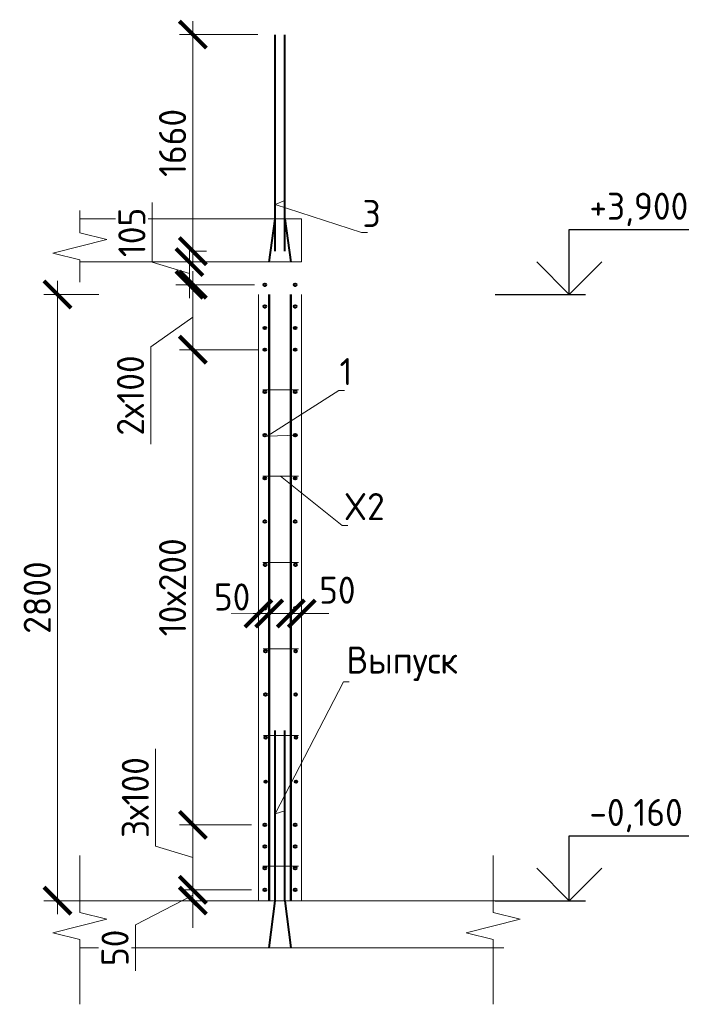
# Model space of a CAD drawing. Header units: millimetres. Extents: x 369815 to 1481759, y -423071 to -27917.
# Tile 16 of 256: x 495687 to 501972, y -408214 to -399118. Entities that reach past the tile are written whole.
import ezdxf
from ezdxf import colors
from ezdxf.entities.mleader import LeaderData, LeaderLine
from ezdxf.math import Vec2, Vec3

# ---------------------------------------------------------------- set-up
doc = ezdxf.new("R2010")
doc.units = ezdxf.units.MM
doc.linetypes.add('01 Штриховая _4 мм_', pattern=[6, 3.5, -2.5])
for name, color, linetype, lineweight in [('AF_Perekritie', 90, 'Continuous', 18), ('AF_Stena', 90, 'Continuous', 18), ('KR_Fundament', 253, 'Continuous', 18), ('Арм_шпильки', 143, 'Continuous', 18), ('Армирование', 3, 'Continuous', 40), ('АрмСтер', 2, 'Continuous', 50), ('подоснова', 151, 'Continuous', 5), ('РАЗМЕРЫ', 1, 'Continuous', 9)]:
    doc.layers.add(name, color=color, linetype=linetype, lineweight=lineweight)
doc.styles.add('GOST-2.304_Type-B', font='GOST_Common.ttf')
doc.dimstyles.new('мой 25', dxfattribs={"dimscale": 100, "dimtxt": 2.5, "dimasz": 2.5, "dimexe": 1.25, "dimexo": 0.625, "dimtad": 1, "dimdec": 0, "dimlfac": 0.5, "dimtxsty": 'GOST-2.304_Type-B', "dimblk": 'ARCHTICK', "dimcen": 2.5, "dimdle": 1.25, "dimaunit": 1, "dimadec": 1, "dimazin": 2, "dimtfac": 1, "dimtdec": 0, "dimtmove": 1, "dimatfit": 3, "dimfxl": 6, "dimfxlon": 1, "dimtfill": 1, "dimlwd": -1, "dimlwe": -1, "dimarcsym": 0})

# ---------------------------------------------------------------- blocks, each defined once
blk = doc.blocks.new('_None')
blk = doc.blocks.new('_ArchTick')
at = {"color": 0, "linetype": 'ByBlock', "const_width": 0.15}
blk.add_lwpolyline([(-0.5, -0.5), (0.5, 0.5)], dxfattribs=at)
blk = doc.blocks.new('*D1664')
at = {"layer": 'DEFPOINTS', "color": 0, "transparency": 16777216}
for p in [(497891.1, -403953.6), (497991.1, -403953.6), (497991.1, -404603.8)]:
    blk.add_point(p, dxfattribs=at)
at = {"layer": 'РАЗМЕРЫ', "color": 0, "linetype": 'Continuous', "transparency": 16777216}
for p, q in [((497891.1, -404016.1), (497891.1, -404728.8)), ((497991.1, -404016.1), (497991.1, -404728.8)), ((497891.1, -404603.8), (497641.1, -404603.8)), ((497891.1, -404603.8), (497991.1, -404603.8)), ((497991.1, -404603.8), (498241.1, -404603.8))]:
    blk.add_line(p, q, dxfattribs=at)
at = {"layer": 'РАЗМЕРЫ', "color": 0, "transparency": 16777216, "insert": (497648.5, -404450.8), "char_height": 250, "attachment_point": 5, "style": 'GOST-2.304_Type-B', "bg_fill": 3, "box_fill_scale": 1.1, "bg_fill_color": 256, "bg_fill_true_color": 13158600, "bg_fill_transparency": 0}
blk.add_mtext('50', dxfattribs=at)
at = {"layer": 'РАЗМЕРЫ', "color": 0, "transparency": 16777216, "xscale": 250, "yscale": 250, "zscale": 250}
blk.add_blockref('_ArchTick', (497891.1, -404603.8), dxfattribs=at)
at = {"layer": 'РАЗМЕРЫ', "color": 0, "transparency": 16777216, "xscale": 250, "yscale": 250, "zscale": 250, "rotation": 180}
blk.add_blockref('_ArchTick', (497991.1, -404603.8), dxfattribs=at)
blk = doc.blocks.new('*D1665')
at = {"layer": 'DEFPOINTS', "color": 0, "transparency": 16777216}
for p in [(498191.1, -403953.6), (498291.1, -403953.6), (498291.1, -404603.8)]:
    blk.add_point(p, dxfattribs=at)
at = {"layer": 'РАЗМЕРЫ', "color": 0, "linetype": 'Continuous', "transparency": 16777216}
for p, q in [((498191.1, -404016.1), (498191.1, -404728.8)), ((498291.1, -404016.1), (498291.1, -404728.8)), ((498191.1, -404603.8), (497941.1, -404603.8)), ((498191.1, -404603.8), (498291.1, -404603.8)), ((498291.1, -404603.8), (498541.1, -404603.8))]:
    blk.add_line(p, q, dxfattribs=at)
at = {"layer": 'РАЗМЕРЫ', "color": 0, "transparency": 16777216, "xscale": 250, "yscale": 250, "zscale": 250}
blk.add_blockref('_ArchTick', (498191.1, -404603.8), dxfattribs=at)
at = {"layer": 'РАЗМЕРЫ', "color": 0, "transparency": 16777216, "insert": (498620.7, -404388.2), "char_height": 250, "attachment_point": 5, "style": 'GOST-2.304_Type-B', "bg_fill": 3, "box_fill_scale": 1.1, "bg_fill_color": 256, "bg_fill_true_color": 13158600, "bg_fill_transparency": 0}
blk.add_mtext('50', dxfattribs=at)
at = {"layer": 'РАЗМЕРЫ', "color": 0, "transparency": 16777216, "xscale": 250, "yscale": 250, "zscale": 250, "rotation": 180}
blk.add_blockref('_ArchTick', (498291.1, -404603.8), dxfattribs=at)
blk = doc.blocks.new('*D1666')
at = {"layer": 'DEFPOINTS', "color": 0, "transparency": 16777216}
for p in [(496482, -401656.2), (496036.5, -407256.2), (498355.3, -407256.2)]:
    blk.add_point(p, dxfattribs=at)
at = {"layer": 'РАЗМЕРЫ', "color": 0, "linetype": 'Continuous', "transparency": 16777216}
for p, q in [((496036.5, -401531.2), (496036.5, -407381.2)), ((496419.5, -401656.2), (495911.5, -401656.2)), ((496636.5, -407256.2), (495911.5, -407256.2))]:
    blk.add_line(p, q, dxfattribs=at)
at = {"layer": 'РАЗМЕРЫ', "color": 0, "transparency": 16777216, "xscale": 250, "yscale": 250, "zscale": 250}
for p, rotation in [((496036.5, -401656.2), 90), ((496036.5, -407256.2), 270)]:
    blk.add_blockref('_ArchTick', p, dxfattribs=dict(at, rotation=rotation))
at = {"layer": 'РАЗМЕРЫ', "color": 0, "transparency": 16777216, "insert": (495849, -404456.2), "char_height": 250, "attachment_point": 5, "rotation": 90, "style": 'GOST-2.304_Type-B', "bg_fill": 3, "box_fill_scale": 1.1, "bg_fill_color": 256, "bg_fill_true_color": 13158600, "bg_fill_transparency": 0}
blk.add_mtext('2800', dxfattribs=at)
blk = doc.blocks.new('*D1667')
at = {"layer": 'DEFPOINTS', "color": 0, "transparency": 16777216}
for p in [(497286.4, -399256.2), (498046.4, -399256.2), (497249.6, -401256.2)]:
    blk.add_point(p, dxfattribs=at)
at = {"layer": 'РАЗМЕРЫ', "color": 0, "linetype": 'Continuous', "transparency": 16777216}
for p, q in [((497286.4, -401381.2), (497286.4, -399131.2)), ((497886.4, -399256.2), (497161.4, -399256.2)), ((497286.4, -401256.2), (497411.4, -401256.2))]:
    blk.add_line(p, q, dxfattribs=at)
at = {"layer": 'РАЗМЕРЫ', "color": 0, "transparency": 16777216, "xscale": 250, "yscale": 250, "zscale": 250}
for p, rotation in [((497286.4, -399256.2), 90), ((497286.4, -401256.2), 270)]:
    blk.add_blockref('_ArchTick', p, dxfattribs=dict(at, rotation=rotation))
at = {"layer": 'РАЗМЕРЫ', "color": 0, "transparency": 16777216, "insert": (497098.9, -400256.2), "char_height": 250, "attachment_point": 5, "rotation": 90, "style": 'GOST-2.304_Type-B', "bg_fill": 3, "box_fill_scale": 1.1, "bg_fill_color": 256, "bg_fill_true_color": 13158600, "bg_fill_transparency": 0}
blk.add_mtext('1660', dxfattribs=at)
blk = doc.blocks.new('*D1668')
at = {"layer": 'DEFPOINTS', "color": 0, "transparency": 16777216}
for p in [(497286.4, -407156.3), (497891.1, -407156.3), (497891.1, -407256.2)]:
    blk.add_point(p, dxfattribs=at)
at = {"layer": 'РАЗМЕРЫ', "color": 0, "linetype": 'Continuous', "transparency": 16777216}
for p, q in [((497286.4, -407156.3), (497286.4, -406906.3)), ((497286.4, -407206.2), (496755.1, -407479.6)), ((497828.6, -407156.3), (497161.4, -407156.3)), ((497286.4, -407256.2), (497286.4, -407156.3)), ((497286.4, -407256.2), (497286.4, -407156.3)), ((497828.6, -407256.2), (497161.4, -407256.2)), ((497286.4, -407256.2), (497286.4, -407506.2)), ((496755.1, -407479.6), (496755.1, -407904.6))]:
    blk.add_line(p, q, dxfattribs=at)
at = {"layer": 'РАЗМЕРЫ', "color": 0, "transparency": 16777216, "xscale": 250, "yscale": 250, "zscale": 250}
for p, rotation in [((497286.4, -407156.3), 270), ((497286.4, -407256.2), 90)]:
    blk.add_blockref('_ArchTick', p, dxfattribs=dict(at, rotation=rotation))
at = {"layer": 'РАЗМЕРЫ', "color": 0, "transparency": 16777216, "insert": (496567.6, -407692.1), "char_height": 250, "attachment_point": 5, "rotation": 90, "style": 'GOST-2.304_Type-B', "bg_fill": 3, "box_fill_scale": 1.1, "bg_fill_color": 256, "bg_fill_true_color": 13158600, "bg_fill_transparency": 0}
blk.add_mtext('50', dxfattribs=at)
blk = doc.blocks.new('*D1669')
at = {"layer": 'DEFPOINTS', "color": 0, "transparency": 16777216}
for p in [(497286.4, -406556.3), (497891.1, -406556.3), (497792.1, -407156.3)]:
    blk.add_point(p, dxfattribs=at)
at = {"layer": 'РАЗМЕРЫ', "color": 0, "linetype": 'Continuous', "transparency": 16777216}
for p, q in [((496942.6, -406753.2), (496942.6, -405853.2)), ((497286.4, -407281.3), (497286.4, -406431.3)), ((497828.6, -406556.3), (497161.4, -406556.3)), ((497286.4, -406856.3), (496942.6, -406753.2)), ((497729.6, -407156.3), (497161.4, -407156.3))]:
    blk.add_line(p, q, dxfattribs=at)
at = {"layer": 'РАЗМЕРЫ', "color": 0, "transparency": 16777216, "xscale": 250, "yscale": 250, "zscale": 250}
for p, rotation in [((497286.4, -406556.3), 90), ((497286.4, -407156.3), 270)]:
    blk.add_blockref('_ArchTick', p, dxfattribs=dict(at, rotation=rotation))
at = {"layer": 'РАЗМЕРЫ', "color": 0, "transparency": 16777216, "insert": (496755.1, -406303.2), "char_height": 250, "attachment_point": 5, "rotation": 90, "style": 'GOST-2.304_Type-B', "bg_fill": 3, "box_fill_scale": 1.1, "bg_fill_color": 256, "bg_fill_true_color": 13158600, "bg_fill_transparency": 0}
blk.add_mtext('3х100', dxfattribs=at)
blk = doc.blocks.new('*D1670')
at = {"layer": 'DEFPOINTS', "color": 0, "transparency": 16777216}
for p in [(497286.4, -402166.2), (497951.1, -402166.2), (497860.5, -406556.3)]:
    blk.add_point(p, dxfattribs=at)
at = {"layer": 'РАЗМЕРЫ', "color": 0, "linetype": 'Continuous', "transparency": 16777216}
for p, q in [((497286.4, -406681.3), (497286.4, -402041.2)), ((497886.4, -402166.2), (497161.4, -402166.2)), ((497798, -406556.3), (497161.4, -406556.3))]:
    blk.add_line(p, q, dxfattribs=at)
at = {"layer": 'РАЗМЕРЫ', "color": 0, "transparency": 16777216, "xscale": 250, "yscale": 250, "zscale": 250}
for p, rotation in [((497286.4, -402166.2), 90), ((497286.4, -406556.3), 270)]:
    blk.add_blockref('_ArchTick', p, dxfattribs=dict(at, rotation=rotation))
at = {"layer": 'РАЗМЕРЫ', "color": 0, "transparency": 16777216, "insert": (497098.9, -404361.2), "char_height": 250, "attachment_point": 5, "rotation": 90, "style": 'GOST-2.304_Type-B', "bg_fill": 3, "box_fill_scale": 1.1, "bg_fill_color": 256, "bg_fill_true_color": 13158600, "bg_fill_transparency": 0}
blk.add_mtext('10х200', dxfattribs=at)
blk = doc.blocks.new('*D1671')
at = {"layer": 'DEFPOINTS', "color": 0, "transparency": 16777216}
for p in [(497254.5, -401356.2), (497859.2, -401356.2), (497939.1, -401566.2)]:
    blk.add_point(p, dxfattribs=at)
at = {"layer": 'РАЗМЕРЫ', "color": 0, "linetype": 'Continuous', "transparency": 16777216}
for p, q in [((496910.7, -401358), (496910.7, -400808)), ((497254.5, -401691.2), (497254.5, -401231.2)), ((497254.5, -401461.2), (496910.7, -401358)), ((497796.7, -401356.2), (497129.5, -401356.2)), ((497854.5, -401566.2), (497129.5, -401566.2))]:
    blk.add_line(p, q, dxfattribs=at)
at = {"layer": 'РАЗМЕРЫ', "color": 0, "transparency": 16777216, "xscale": 250, "yscale": 250, "zscale": 250}
for p, rotation in [((497254.5, -401356.2), 90), ((497254.5, -401566.2), 270)]:
    blk.add_blockref('_ArchTick', p, dxfattribs=dict(at, rotation=rotation))
at = {"layer": 'РАЗМЕРЫ', "color": 0, "transparency": 16777216, "insert": (496723.2, -401083), "char_height": 250, "attachment_point": 5, "rotation": 90, "style": 'GOST-2.304_Type-B', "bg_fill": 3, "box_fill_scale": 1.1, "bg_fill_color": 256, "bg_fill_true_color": 13158600, "bg_fill_transparency": 0}
blk.add_mtext('105', dxfattribs=at)
blk = doc.blocks.new('*D1672')
at = {"layer": 'DEFPOINTS', "color": 0, "transparency": 16777216}
for p in [(497781.3, -401566.2), (497286.4, -402166.2), (497578.7, -402166.2)]:
    blk.add_point(p, dxfattribs=at)
at = {"layer": 'РАЗМЕРЫ', "color": 0, "linetype": 'Continuous', "transparency": 16777216}
for p, q in [((497286.4, -401441.2), (497286.4, -402291.2)), ((497718.8, -401566.2), (497161.4, -401566.2)), ((497286.4, -401866.2), (496897.9, -402139.6)), ((496897.9, -402139.6), (496897.9, -403039.6)), ((497516.2, -402166.2), (497161.4, -402166.2))]:
    blk.add_line(p, q, dxfattribs=at)
at = {"layer": 'РАЗМЕРЫ', "color": 0, "transparency": 16777216, "xscale": 250, "yscale": 250, "zscale": 250}
for p, rotation in [((497286.4, -401566.2), 90), ((497286.4, -402166.2), 270)]:
    blk.add_blockref('_ArchTick', p, dxfattribs=dict(at, rotation=rotation))
at = {"layer": 'РАЗМЕРЫ', "color": 0, "transparency": 16777216, "insert": (496710.4, -402589.6), "char_height": 250, "attachment_point": 5, "rotation": 90, "style": 'GOST-2.304_Type-B', "bg_fill": 3, "box_fill_scale": 1.1, "bg_fill_color": 256, "bg_fill_true_color": 13158600, "bg_fill_transparency": 0}
blk.add_mtext('2х100', dxfattribs=at)

msp = doc.modelspace()

# ---------------------------------------------------------------- linework, layer by layer
at = {"elevation": 3100}
for points in [[(500761.9, -401056.2), (501867.2, -401056.2)], [(500761.9, -401656.2), (500761.9, -401056.2)], [(501061.9, -401356.2), (500761.9, -401656.2), (500461.9, -401356.2)], [(500077.4, -401656.2), (500911.9, -401656.2)], [(500761.9, -406656.2), (501867.2, -406656.2)], [(500761.9, -407256.2), (500761.9, -406656.2)], [(501061.9, -406956.2), (500761.9, -407256.2), (500461.9, -406956.2)], [(500077.4, -407256.2), (500911.9, -407256.2)]]:
    msp.add_lwpolyline(points, dxfattribs=at)
at = {"layer": 'AF_Perekritie', "linetype": '01 Штриховая _4 мм_', "lineweight": 9}
for p, q in [((498291.1, -400956.2, 3100), (496242.5, -400956.2, 3100)), ((496242.5, -401356.2, 3100), (498291.1, -401356.2, 3100))]:
    msp.add_line(p, q, dxfattribs=at)
at = {"layer": 'AF_Stena', "lineweight": 20}
for p, q in [((498291.1, -401356.2, 3100), (498291.1, -400957.2, 3100)), ((498291.1, -401356.2, 3100), (497891.1, -401356.2, 3100)), ((497891.1, -401656.2, 3100), (497891.1, -407256.2, 3100)), ((498291.1, -407256.2, 3100), (498291.1, -401656.2, 3100))]:
    msp.add_line(p, q, dxfattribs=at)
at = {"layer": 'AF_Stena', "lineweight": 20, "elevation": 3100}
for points in [[(496242.5, -401031.2), (496242.5, -400881.2)], [(496242.5, -401031.2), (496242.5, -401086.2)], [(496242.5, -401086.2), (496492.5, -401148.7)], [(496492.5, -401148.7), (495992.5, -401273.7)], [(495992.5, -401273.7), (496242.5, -401336.2)], [(496242.5, -401336.2), (496242.5, -401391.2)], [(496242.5, -401391.2), (496242.5, -401541.2)], [(496242.5, -407309.5), (496242.5, -406837.6)], [(500058.9, -407309.5), (500058.9, -406837.6)], [(496242.5, -407309.5), (496242.5, -407364.5)], [(496242.5, -407364.5), (496492.5, -407427)], [(500058.9, -407309.5), (500058.9, -407364.5)], [(500058.9, -407364.5), (500308.9, -407427)], [(496492.5, -407427), (495992.5, -407552)], [(500308.9, -407427), (499808.9, -407552)], [(495992.5, -407552), (496242.5, -407614.5)], [(499808.9, -407552), (500058.9, -407614.5)], [(496242.5, -407614.5), (496242.5, -407669.5)], [(500058.9, -407614.5), (500058.9, -407669.5)], [(496242.5, -407669.5), (496242.5, -408213.6)], [(500058.9, -407669.5), (500058.9, -408213.6)]]:
    msp.add_lwpolyline(points, dxfattribs=at)
at = {"layer": 'KR_Fundament', "lineweight": 9}
for p, q in [((500158.9, -407256.2, 3100), (496242.5, -407256.2, 3100)), ((496242.5, -407692, 3100), (500158.9, -407692, 3100))]:
    msp.add_line(p, q, dxfattribs=at)
at = {"layer": 'Арм_шпильки'}
msp.add_line((497931.1, -402536.3, 3100), (498260.6, -402536.3, 3100), dxfattribs=at)
at = {"layer": 'Армирование', "ltscale": 100}
for p, q in [((498046.4, -401256.2, 3100), (498046.4, -399258.6, 3100)), ((498137.1, -401256.2, 3100), (498137.1, -399258.6, 3100)), ((497992.4, -401358.6, 3100), (498046.4, -400956.2, 3100)), ((498137.1, -400956.2, 3100), (498191.1, -401358.6, 3100)), ((498046.1, -407256.2, 3100), (498046.4, -405683, 3100)), ((498136.8, -407256.2, 3100), (498137.1, -405683, 3100))]:
    msp.add_line(p, q, dxfattribs=at)
for centre in [(497951.1, -402556.3, 3100), (498231.1, -402556.3, 3100), (497951.1, -402956.3, 3100), (498231.1, -402956.3, 3100), (498231.1, -406756.2, 3100), (498231.1, -407156.2, 3100)]:
    msp.add_circle(centre, 12, dxfattribs=at)
at = {"layer": 'АрмСтер', "ltscale": 15}
for p, q in [((497992.4, -407256.2, 3100), (497992.4, -401656.2, 3100)), ((498190.8, -407256.2, 3100), (498190.8, -401656.2, 3100))]:
    msp.add_line(p, q, dxfattribs=at)

# ---------------------------------------------------------------- texts
at = {"style": 'GOST-2.304_Type-B'}
for s, p in [('+3,900', (500947.9, -400966.2, 3100)), ('-0,160', (500947.9, -406566.2, 3100))]:
    msp.add_text(s, height=250, dxfattribs=at).set_placement(p)

# ---------------------------------------------------------------- leaders
at = {"layer": 'подоснова'}
ml = msp.add_multileader_mtext('Standard', dxfattribs=at)
ml.set_content('3', color=256, style='GOST-2.304_Type-B')
ml.set_leader_properties(color=256, linetype='ByLayer', lineweight=15)
ml.set_arrow_properties(name='NONE')
ml.build(insert=Vec2(0, 0))
ml.multileader.update_dxf_attribs({"text_left_attachment_type": 6, "text_right_attachment_type": 6, "dogleg_length": 10, "arrow_head_size": 18})
ctx = ml.context
ctx.base_point, ctx.char_height, ctx.arrow_head_size, ctx.landing_gap_size, ctx.plane_origin = Vec3(498854.7, -401083.3, 3100), 250, 18, 20, Vec3(497637.8, -399770.7, 3100)
ctx.left_attachment, ctx.right_attachment, ctx.text_align_type = 6, 6, 1
notes = []
notes.append((ctx, [(0, (1, 1, 0), (498844.7, -401083.3, 3100), (1, 0), 10, [(1, [(498137.1, -400787.2, 3100), (498046.4, -400825.1, 3100)], 0, [])])]))
ctx.mtext.insert, ctx.mtext.width, ctx.mtext.alignment, ctx.mtext.flow_direction = Vec3(498937.2, -400783.3, 3100), 22.898, 2, 5
ml = msp.add_multileader_mtext('Standard', dxfattribs=at)
ml.set_content('1 ', color=256, style='GOST-2.304_Type-B')
ml.set_leader_properties(color=256, linetype='ByLayer', lineweight=15)
ml.set_arrow_properties(name='NONE')
ml.build(insert=Vec2(0, 0))
ml.multileader.update_dxf_attribs({"text_left_attachment_type": 6, "text_right_attachment_type": 6, "dogleg_length": 10, "arrow_head_size": 18})
ctx = ml.context
ctx.base_point, ctx.char_height, ctx.arrow_head_size, ctx.landing_gap_size, ctx.plane_origin = Vec3(498643.1, -402543.7, 3100), 250, 18, 20, Vec3(497648.6, -402103.4, 3100)
ctx.left_attachment, ctx.right_attachment, ctx.text_align_type = 6, 6, 1
notes.append((ctx, [(0, (1, 1, 0), (498633.1, -402543.7, 3100), (1, 0), 10, [(1, [(498255.1, -402956.3, 3100), (497971.2, -402965.7, 3100)], 0, [])])]))
ctx.mtext.insert, ctx.mtext.width, ctx.mtext.alignment, ctx.mtext.flow_direction = Vec3(498700.6, -402243.7, 3100), 22.898, 2, 5
ml = msp.add_multileader_mtext('Standard', dxfattribs=at)
ml.set_content('Выпуск', color=256, style='GOST-2.304_Type-B')
ml.set_leader_properties(color=256, linetype='ByLayer', lineweight=15)
ml.set_arrow_properties(name='NONE')
ml.build(insert=Vec2(0, 0))
ml.multileader.update_dxf_attribs({"text_left_attachment_type": 6, "text_right_attachment_type": 6, "dogleg_length": 10, "arrow_head_size": 18})
ctx = ml.context
ctx.base_point, ctx.char_height, ctx.arrow_head_size, ctx.landing_gap_size, ctx.plane_origin = Vec3(498687.4, -405233.7, 3100), 250, 18, 20, Vec3(497530.4, -405215.6, 3100)
ctx.left_attachment, ctx.right_attachment, ctx.text_align_type = 6, 6, 1
notes.append((ctx, [(0, (1, 1, 0), (498677.4, -405233.7, 3100), (1, 0), 10, [(1, [(498137, -406426, 3100), (498046.1, -406453.5, 3100)], 0, [])])]))
ctx.mtext.insert, ctx.mtext.width, ctx.mtext.alignment, ctx.mtext.flow_direction = Vec3(499219.9, -404908.7, 3100), 22.898, 2, 5
for ctx, leaders in notes:
    for number, flags, end, landing, length, lines in leaders:
        leader = LeaderData()
        leader.index, (leader.has_last_leader_line, leader.has_dogleg_vector, leader.attachment_direction) = number, flags
        leader.last_leader_point, leader.dogleg_vector, leader.dogleg_length = Vec3(end), Vec3(landing), length
        for number, points, colour, breaks in lines:
            line = LeaderLine()
            line.index, line.vertices, line.color, line.breaks = number, Vec3.list(points), colors.encode_raw_color(colour), breaks
            leader.lines.append(line)
        ctx.leaders.append(leader)

# ---------------------------------------------------------------- next in the draw order: dimensions: what is measured, and where the dimension line sits
at = {"layer": 'РАЗМЕРЫ', "color": 146, "true_color": 0x006272}
dim = msp.add_linear_dim(base=(497286.4, -399256.2, 3100), p1=(497249.6, -401256.2, 3100), p2=(498046.4, -399256.2, 3100), angle=90, text='1660', dimstyle='мой 25', dxfattribs=at)
dim.commit()
dim.dimension.update_dxf_attribs({"geometry": '*D1667', "text_midpoint": (497098.9, -400256.2, 3100)})
dim = msp.add_linear_dim(base=(497991.1, -404603.8, 3100), p1=(497891.1, -403953.6, 3100), p2=(497991.1, -403953.6, 3100), dimstyle='мой 25', dxfattribs=at)
dim.commit()
dim.dimension.update_dxf_attribs({"geometry": '*D1664', "text_midpoint": (497648.5, -404638.3, 3100), "dimtype": 160})

# ---------------------------------------------------------------- next in the draw order: dimensions: what is measured, and where the dimension line sits
dim = msp.add_linear_dim(base=(498291.1, -404603.8, 3100), p1=(498191.1, -403953.6, 3100), p2=(498291.1, -403953.6, 3100), dimstyle='мой 25', dxfattribs=at)
dim.commit()
dim.dimension.update_dxf_attribs({"geometry": '*D1665', "text_midpoint": (498620.7, -404575.7, 3100), "dimtype": 160})

# ---------------------------------------------------------------- next in the draw order: dimensions: what is measured, and where the dimension line sits
dim = msp.add_linear_dim(base=(496036.5, -407256.2, 3100), p1=(496482, -401656.2, 3100), p2=(498355.3, -407256.2, 3100), angle=90, dimstyle='мой 25', dxfattribs=at)
dim.commit()
dim.dimension.update_dxf_attribs({"geometry": '*D1666', "text_midpoint": (495849, -404456.2, 3100)})

# ---------------------------------------------------------------- next in the draw order: linework, layer by layer
at = {"layer": 'Арм_шпильки'}
for p, q in [((497931.1, -403334.6, 3100), (498260.6, -403334.6, 3100)), ((497933.8, -404133, 3100), (498260.6, -404133, 3100)), ((497936.4, -404931.3, 3100), (498260.6, -404931.3, 3100)), ((497939.1, -405729.6, 3100), (498260.6, -405729.6, 3100)), ((497931.1, -406936.2, 3100), (498260.6, -406936.2, 3100))]:
    msp.add_line(p, q, dxfattribs=at)
at = {"layer": 'Армирование', "ltscale": 100}
for p, q in [((497992.4, -407692, 3100), (498046.1, -407256.2, 3100)), ((498136.8, -407256.2, 3100), (498190.8, -407690.7, 3100))]:
    msp.add_line(p, q, dxfattribs=at)
for centre in [(498231.1, -401566.2, 3100), (497951.1, -401766.2, 3100), (498231.1, -401766.2, 3100), (497951.1, -401966.2, 3100), (498231.1, -401966.2, 3100), (498231.1, -402166.2, 3100), (497951.1, -403354.6, 3100), (498231.1, -403354.6, 3100), (497951.1, -403754.6, 3100), (498231.1, -403754.6, 3100), (497953.8, -404153, 3100), (498233.8, -404153, 3100), (497953.8, -404553, 3100), (498233.8, -404553, 3100), (497956.4, -404951.3, 3100), (498236.4, -404951.3, 3100), (497956.4, -405351.3, 3100), (498236.4, -405351.3, 3100), (497959.1, -405749.6, 3100), (498239.1, -405749.6, 3100), (497959.1, -406156.6, 3100), (498239.1, -406156.6, 3100), (498231.1, -406556.2, 3100), (497951.1, -406756.2, 3100), (497951.1, -406956.2, 3100), (498231.1, -406956.2, 3100), (497951.1, -407156.2, 3100)]:
    msp.add_circle(centre, 12, dxfattribs=at)

# ---------------------------------------------------------------- next in the draw order: dimensions: what is measured, and where the dimension line sits
at = {"layer": 'РАЗМЕРЫ', "color": 146, "true_color": 0x006272}
dim = msp.add_linear_dim(base=(497254.5, -401356.2, 3100), p1=(497939.1, -401566.2, 3100), p2=(497859.2, -401356.2, 3100), angle=90, dimstyle='мой 25', dxfattribs=at)
dim.commit()
dim.dimension.update_dxf_attribs({"geometry": '*D1671', "text_midpoint": (496723.2, -401295.5, 3100)})

# ---------------------------------------------------------------- next in the draw order: leaders
at = {"layer": 'подоснова'}
ml = msp.add_multileader_mtext('Standard', dxfattribs=at)
ml.set_content('X2', color=256, style='GOST-2.304_Type-B')
ml.set_leader_properties(color=256, linetype='ByLayer', lineweight=15)
ml.set_arrow_properties(name='NONE')
ml.build(insert=Vec2(0, 0))
ml.multileader.update_dxf_attribs({"text_left_attachment_type": 6, "text_right_attachment_type": 6, "dogleg_length": 10, "arrow_head_size": 18})
ctx = ml.context
ctx.base_point, ctx.char_height, ctx.arrow_head_size, ctx.landing_gap_size, ctx.plane_origin = Vec3(498674.1, -403790.8, 3100), 250, 18, 20, Vec3(497679.6, -402644.6, 3100)
ctx.left_attachment, ctx.right_attachment, ctx.text_align_type = 6, 6, 1
notes = []
notes.append((ctx, [(0, (1, 1, 0), (498664.1, -403790.8, 3100), (1, 0), 10, [(0, [(498095.8, -403334.6, 3100)], 0, [])])]))
ctx.mtext.insert, ctx.mtext.width, ctx.mtext.alignment, ctx.mtext.flow_direction = Vec3(498869.1, -403490.8, 3100), 22.898, 2, 5
for ctx, leaders in notes:
    for number, flags, end, landing, length, lines in leaders:
        leader = LeaderData()
        leader.index, (leader.has_last_leader_line, leader.has_dogleg_vector, leader.attachment_direction) = number, flags
        leader.last_leader_point, leader.dogleg_vector, leader.dogleg_length = Vec3(end), Vec3(landing), length
        for number, points, colour, breaks in lines:
            line = LeaderLine()
            line.index, line.vertices, line.color, line.breaks = number, Vec3.list(points), colors.encode_raw_color(colour), breaks
            leader.lines.append(line)
        ctx.leaders.append(leader)

# ---------------------------------------------------------------- next in the draw order: linework, layer by layer
at = {"layer": 'Армирование', "ltscale": 100}
msp.add_circle((497951.1, -401566.2, 3100), 12, dxfattribs=at)

# ---------------------------------------------------------------- next in the draw order: dimensions: what is measured, and where the dimension line sits
at = {"layer": 'РАЗМЕРЫ', "color": 146, "true_color": 0x006272}
dim = msp.add_linear_dim(base=(497286.4, -407156.3, 3100), p1=(497891.1, -407256.2, 3100), p2=(497891.1, -407156.3, 3100), angle=90, dimstyle='мой 25', dxfattribs=at)
dim.commit()
dim.dimension.update_dxf_attribs({"geometry": '*D1668', "text_midpoint": (496755.1, -407542.1, 3100), "dimtype": 160})

# ---------------------------------------------------------------- next in the draw order: dimensions: what is measured, and where the dimension line sits
dim = msp.add_linear_dim(base=(497286.4, -406556.3, 3100), p1=(497792.1, -407156.3, 3100), p2=(497891.1, -406556.3, 3100), angle=90, text='3х100', dimstyle='мой 25', dxfattribs=at)
dim.commit()
dim.dimension.update_dxf_attribs({"geometry": '*D1669', "text_midpoint": (496755.1, -406690.7, 3100)})

# ---------------------------------------------------------------- next in the draw order: dimensions: what is measured, and where the dimension line sits
dim = msp.add_linear_dim(base=(497286.4, -402166.2, 3100), p1=(497860.5, -406556.3, 3100), p2=(497951.1, -402166.2, 3100), angle=90, text='10х200', dimstyle='мой 25', dxfattribs=at)
dim.commit()
dim.dimension.update_dxf_attribs({"geometry": '*D1670', "text_midpoint": (497098.9, -404361.2, 3100)})

# ---------------------------------------------------------------- next in the draw order: linework, layer by layer
at = {"layer": 'Армирование', "ltscale": 100}
for centre in [(497951.1, -402166.2, 3100), (497951.1, -406556.2, 3100)]:
    msp.add_circle(centre, 12, dxfattribs=at)

# ---------------------------------------------------------------- next in the draw order: dimensions: what is measured, and where the dimension line sits
at = {"layer": 'РАЗМЕРЫ', "color": 146, "true_color": 0x006272}
dim = msp.add_linear_dim(base=(497286.4, -402166.2, 3100), p1=(497781.3, -401566.2, 3100), p2=(497578.7, -402166.2, 3100), angle=90, text='2х100', dimstyle='мой 25', dxfattribs=at)
dim.commit()
dim.dimension.update_dxf_attribs({"geometry": '*D1672', "text_midpoint": (496897.9, -402202.1, 3100), "dimtype": 160})

doc.saveas('drawing.dxf')
